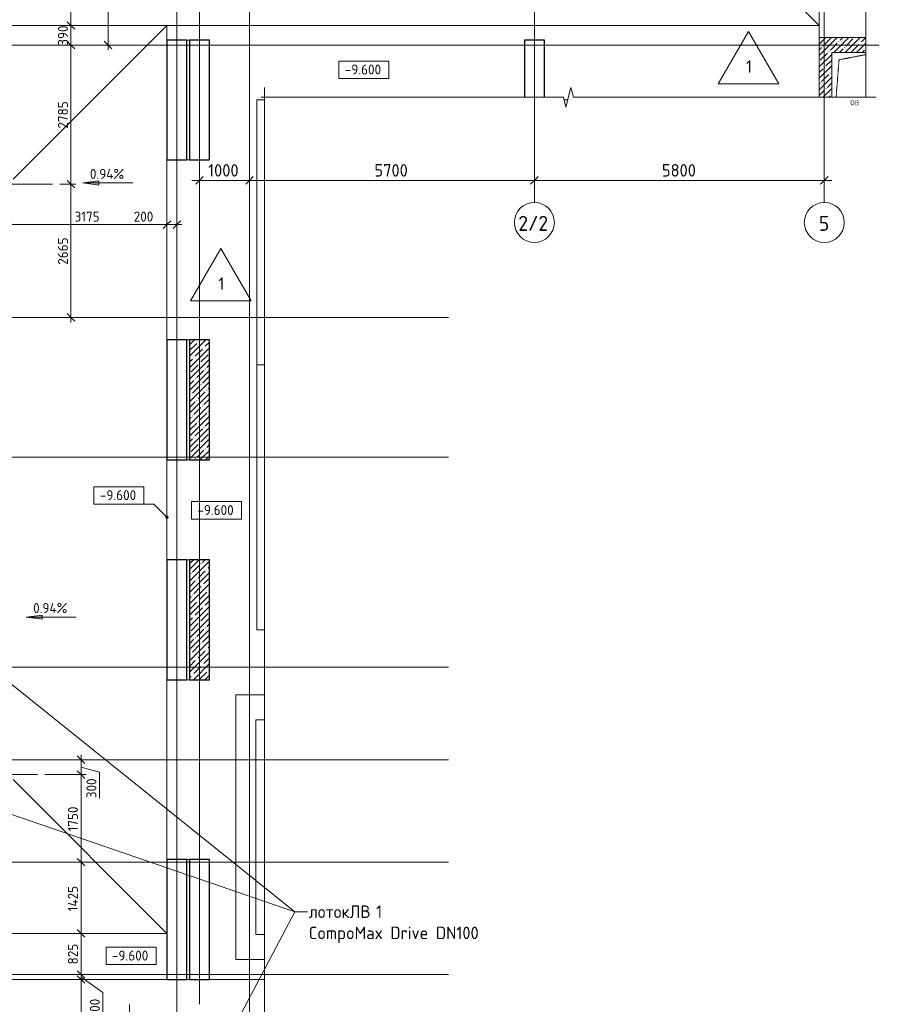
# Model space of a CAD drawing. Header units: millimetres. Extents: x -4136 to 63268, y -10605 to 130973.
# Tile 45 of 47: x 30405 to 47600, y 80105 to 99807. Entities that reach past the tile are written whole.
import ezdxf

# ---------------------------------------------------------------- set-up
doc = ezdxf.new("R2010")
doc.units = ezdxf.units.MM
for name, pattern in [('3_ Штрих_ 1 х 1 мм', [2, 1, -1]), ('4_ Штрихпунктир_ 10 х 2 мм', [14, 10, -2, 0, -2]), ('4_ Штрихпунктир_ 15 х 2 мм', [19, 15, -2, 0, -2])]:
    doc.linetypes.add(name, pattern=pattern)
for name, color, linetype, lineweight in [('A-ANNO-DIMS', 7, 'Continuous', 5), ('A-ANNO-DIMS-100', 7, 'Continuous', 5), ('A-ANNO-NOTE', 7, 'Continuous', 5), ('A-DETL', 7, 'Continuous', 25), ('A-DETL-GENF', 7, 'Continuous', 13), ('A-FLOR', 7, 'Continuous', 13), ('A-FLOR-IDEN', 7, 'Continuous', 5), ('A-WALL', 7, 'Continuous', 13), ('A-WALL-PATT', 7, 'Continuous', 13), ('C-PRKG', 7, 'Continuous', 13), ('G-ANNO-DIMS', 7, 'Continuous', 5), ('G-ANNO-TEXT', 7, 'Continuous', 5), ('M-EQPM', 7, 'Continuous', 13), ('S-COLS', 7, 'Continuous', 25), ('S-GRID', 7, 'Continuous', 5), ('S-GRID-IDEN', 7, 'Continuous', 5)]:
    doc.layers.add(name, color=color, linetype=linetype, lineweight=lineweight)
doc.styles.add('GOST Common', font='GOST_Common.ttf', dxfattribs={"height": 100})
doc.styles.add('GOST Common_1', font='GOST_Common.ttf', dxfattribs={"height": 300})
doc.styles.add('GOST Common_2', font='GOST_Common.ttf', dxfattribs={"height": 250})
doc.styles.add('GOST Common_3', font='GOST_Common.ttf', dxfattribs={"height": 200})
doc.dimstyles.new('2_5_мм', dxfattribs={"dimscale": 304.8, "dimtxt": 251.428749, "dimasz": 0.492126, "dimexe": 0.492126, "dimexo": 0.492126, "dimgap": 0, "dimtad": 1, "dimdec": 5, "dimrnd": 1e-05, "dimdsep": 46, "dimtxsty": 'GOST Common_2', "dimblk1": 'OBLIQUE', "dimblk2": 'OBLIQUE', "dimsah": 1, "dimcen": 0.09, "dimdle": 0.492126, "dimadec": 5, "dimazin": 2, "dimtfac": 1, "dimtdec": 4, "dimtix": 1, "dimtmove": 0, "dimatfit": 3, "dimfxl": 1, "dimtvp": 1, "dimtolj": 1, "dimtzin": 0, "dimarcsym": 2})
doc.dimstyles.new('2_мм', dxfattribs={"dimscale": 304.8, "dimtxt": 201.142999, "dimasz": 0.492126, "dimexe": 0.328084, "dimexo": 0.492126, "dimgap": 0, "dimtad": 1, "dimdec": 0, "dimdsep": 46, "dimtxsty": 'GOST Common_3', "dimblk1": 'OBLIQUE', "dimblk2": 'OBLIQUE', "dimsah": 1, "dimcen": 0.09, "dimdle": 0.328084, "dimadec": 5, "dimazin": 2, "dimtfac": 1, "dimtdec": 4, "dimtix": 1, "dimtmove": 0, "dimatfit": 3, "dimfxl": 1, "dimtvp": 1, "dimtolj": 1, "dimtzin": 0, "dimarcsym": 2})
doc.dimstyles.new('2_мм_1', dxfattribs={"dimscale": 304.8, "dimtxt": 201.142999, "dimasz": 0.492126, "dimexe": 0.328084, "dimexo": 0.492126, "dimgap": 0, "dimtad": 1, "dimdec": 0, "dimdsep": 46, "dimtxsty": 'GOST Common_3', "dimblk1": 'OBLIQUE', "dimblk2": 'OBLIQUE', "dimsah": 1, "dimcen": 0.09, "dimdle": 0.328084, "dimadec": 5, "dimazin": 2, "dimtfac": 1, "dimtdec": 4, "dimtix": 1, "dimtmove": 1, "dimatfit": 3, "dimfxl": 1, "dimtvp": 1, "dimtolj": 1, "dimtzin": 0, "dimarcsym": 2})
pattern_1 = [(45, (0, 0), (-114.04925, 114.04925), []), (45, (114.05, 0), (-114.04925, 114.04925), [201.612, -40.322, 3.353, -36.97])]

# ---------------------------------------------------------------- blocks, each defined once
blk = doc.blocks.new('КР_Колонна_ЖБ_Прямоугольная - 400x2400h_B40-3934212--02_Подвал_МП_часть А')
at = {"layer": 'S-COLS', "lineweight": 5}
h = blk.add_hatch(dxfattribs=at)
h.set_pattern_fill('FP_11', color=256, style=0, pattern_type=2)
h.set_pattern_definition([(225, (34000, 92200), (114.04925, -114.04925), []), (225, (33885.95, 92200), (114.04925, -114.04925), [201.613, -40.323, 3.353, -36.97])])
h.paths.add_polyline_path([(200, 1200), (-200, 1200), (-200, -1200), (200, -1200)])
at = {"layer": 'S-COLS'}
for p, q in [((200, 1200), (-200, 1200)), ((-200, 1200), (-200, -1200)), ((200, -1200), (200, 1200)), ((-200, -1200), (200, -1200))]:
    blk.add_line(p, q, dxfattribs=at)
blk = doc.blocks.new('КР_Колонна_ЖБ_Прямоугольная - 400x2400h_B40-V6--02_Подвал_МП_часть А')
at = {"layer": 'S-COLS', "lineweight": 5}
h = blk.add_hatch(dxfattribs=at)
h.set_pattern_fill('FP_12', color=256, style=0, pattern_type=2)
h.set_pattern_definition([(225, (34000, 87800), (114.04925, -114.04925), []), (225, (33885.95, 87800), (114.04925, -114.04925), [201.613, -40.323, 3.353, -36.97])])
h.paths.add_polyline_path([(200, 1200), (-200, 1200), (-200, -1200), (200, -1200)])
at = {"layer": 'S-COLS'}
for p, q in [((200, 1200), (-200, 1200)), ((-200, 1200), (-200, -1200)), ((200, -1200), (200, 1200)), ((-200, -1200), (200, -1200))]:
    blk.add_line(p, q, dxfattribs=at)
blk = doc.blocks.new('АР_Машиноместо - 4900x2400_М__5300х2500_-2211001--02_Подвал_МП_часть А')
at = {"layer": 'C-PRKG'}
for p, q in [((150, 0), (0, 0)), ((0, 0), (0, -5300)), ((150, -5300), (0, -5300))]:
    blk.add_line(p, q, dxfattribs=at)
blk = doc.blocks.new('АР_Машиноместо - 4900x2400_М__5300х2500_-V7--02_Подвал_МП_часть А')
at = {"layer": 'C-PRKG'}
blk.add_line((119, 0), (45, 0), dxfattribs=at)
blk = doc.blocks.new('АР_Машиноместо - 5300x2500_С-V8--02_Подвал_МП_часть А')
at = {"layer": 'C-PRKG'}
for p, q in [((570, 5300), (0, 5300)), ((0, 0), (0, 5300)), ((400, 4800), (570, 4800)), ((400, 500), (400, 4800)), ((400, 500), (570, 500)), ((570, 0), (0, 0))]:
    blk.add_line(p, q, dxfattribs=at)
blk = doc.blocks.new('АР_Канал вертикальный прямоугольный - ОВ-6392431--02_Подвал_МП_часть А')
at = {"layer": 'A-DETL-GENF', "linetype": '3_ Штрих_ 1 х 1 мм'}
for p, q in [((232, 1000), (-450, 1000)), ((-450, 1000), (-450, 103)), ((-364, 103), (-305, 855)), ((-305, 855), (232, 958))]:
    blk.add_line(p, q, dxfattribs=at)
at = {"layer": 'M-EQPM'}
for p, q in [((-450, 103), (-450, 1000)), ((-450, 1000), (232, 1000))]:
    blk.add_line(p, q, dxfattribs=at)
blk = doc.blocks.new('Линия разрыва - М 1_100-2866479--02_Подвал_МП_часть А')
at = {"layer": 'A-DETL-GENF', "lineweight": 5}
for p, q in [((23572, -200), (23672, 200)), ((23672, 200), (23722, 0)), ((-50, 0), (-200, 0)), ((-50, 0), (23522, 0)), ((23522, 0), (23572, -200)), ((23722, 0), (47293, 0)), ((47293, 0), (47443, 0))]:
    blk.add_line(p, q, dxfattribs=at)
blk = doc.blocks.new('Линия разрыва - М 1_100-2416083--02_Подвал_МП_часть А')
at = {"layer": 'A-DETL-GENF', "lineweight": 5}
for p, q in [((14420, -200), (14520, 200)), ((14520, 200), (14570, 0)), ((-50, 0), (-200, 0)), ((-50, 0), (14370, 0)), ((14370, 0), (14420, -200)), ((14570, 0), (28780, 0))]:
    blk.add_line(p, q, dxfattribs=at)
blk = doc.blocks.new('Линия разрыва - М 1_100-7522645--02_Подвал_МП_часть А')
at = {"layer": 'A-DETL-GENF', "lineweight": 5}
for p, q in [((5900, -200), (6000, 200)), ((6000, 200), (6050, 0)), ((-50, 0), (-200, 0)), ((-50, 0), (5850, 0)), ((5850, 0), (5900, -200)), ((6050, 0), (11950, 0)), ((11950, 0), (12100, 0))]:
    blk.add_line(p, q, dxfattribs=at)
blk = doc.blocks.new('Ось сетки - 8_0 мм-31302--02_Подвал_МП_часть А')
at = {"layer": 'S-GRID-IDEN'}
blk.add_circle((0, 0), 4, dxfattribs=at)
blk = doc.blocks.new('DIMBLOCK59--02_Подвал_МП_часть А')
at = {"layer": 'A-ANNO-DIMS-100'}
for p, q in [((30175, 95662), (30175, 95806)), ((33350, 95662), (33350, 95806)), ((30175, 95706), (33350, 95706)), ((30175, 95706), (30175, 95662)), ((33350, 95706), (33350, 95662))]:
    blk.add_line(p, q, dxfattribs=at)
at = {"layer": 'A-ANNO-DIMS-100', "lineweight": 25}
for p, q in [((30175, 95706), (30250, 95781)), ((33350, 95706), (33425, 95781)), ((30175, 95706), (30100, 95631)), ((33350, 95706), (33275, 95631))]:
    blk.add_line(p, q, dxfattribs=at)
at = {"layer": 'A-ANNO-DIMS-100', "color": 0, "insert": (31502, 95967), "char_height": 200, "width": 625.93, "attachment_point": 1, "line_spacing_factor": 1.022761, "style": 'GOST Common_3'}
blk.add_mtext('3175', dxfattribs=at)
blk = doc.blocks.new('_Oblique')
at = {"color": 0, "linetype": 'ByBlock', "lineweight": -2}
blk.add_line((-0.5, -0.5), (0.5, 0.5), dxfattribs=at)
blk = doc.blocks.new('DIMBLOCK60--02_Подвал_МП_часть А')
at = {"layer": 'A-ANNO-DIMS-100'}
for p, q in [((33350, 95662), (33350, 95806)), ((33550, 95662), (33550, 95806)), ((32686, 95706), (33205, 95706)), ((33205, 95706), (33450, 95706)), ((33350, 95706), (33650, 95706)), ((33350, 95706), (33350, 95662)), ((33550, 95706), (33550, 95662))]:
    blk.add_line(p, q, dxfattribs=at)
at = {"layer": 'A-ANNO-DIMS-100', "lineweight": 25}
for p, q in [((33350, 95706), (33425, 95781)), ((33550, 95706), (33625, 95781)), ((33350, 95706), (33275, 95631)), ((33550, 95706), (33475, 95631))]:
    blk.add_line(p, q, dxfattribs=at)
at = {"layer": 'A-ANNO-DIMS-100', "color": 0, "insert": (32686, 95967), "char_height": 200, "width": 503.2, "attachment_point": 1, "line_spacing_factor": 1.022761, "style": 'GOST Common_3'}
blk.add_mtext('200', dxfattribs=at)
blk = doc.blocks.new('Высотные отметки - Frame_2-749557--02_Подвал_МП_часть А')
at = {"layer": 'G-ANNO-DIMS'}
for p, q in [((-5, 3.5), (-5, 0)), ((5, 3.5), (-5, 3.5)), ((5, 0), (5, 3.5)), ((-5, 0), (5, 0))]:
    blk.add_line(p, q, dxfattribs=at)
blk = doc.blocks.new('DIMBLOCK128--02_Подвал_МП_часть А')
at = {"layer": 'A-ANNO-DIMS-100'}
for p, q in [((31675, 80600), (31531, 80600)), ((31631, 77850), (31631, 80600)), ((31631, 80600), (31675, 80600)), ((31675, 77850), (31531, 77850)), ((31631, 77850), (31675, 77850))]:
    blk.add_line(p, q, dxfattribs=at)
at = {"layer": 'A-ANNO-DIMS-100', "lineweight": 25}
for p, q in [((31631, 80600), (31556, 80675)), ((31631, 80600), (31706, 80525)), ((31631, 77850), (31556, 77925)), ((31631, 77850), (31706, 77775))]:
    blk.add_line(p, q, dxfattribs=at)
at = {"layer": 'A-ANNO-DIMS-100', "color": 0, "insert": (31369, 78945), "char_height": 200, "width": 670.93, "attachment_point": 1, "rotation": 90, "line_spacing_factor": 1.022761, "style": 'GOST Common_3'}
blk.add_mtext('2750', dxfattribs=at)
blk = doc.blocks.new('DIMBLOCK129--02_Подвал_МП_часть А')
at = {"layer": 'A-ANNO-DIMS-100'}
for p, q in [((31675, 80700), (31531, 80700)), ((31675, 80600), (31531, 80600)), ((31631, 80600), (31631, 80700)), ((31631, 80700), (31675, 80700)), ((32069, 80341), (31631, 80650)), ((31631, 80600), (31675, 80600)), ((32069, 79859), (32069, 80341))]:
    blk.add_line(p, q, dxfattribs=at)
at = {"layer": 'A-ANNO-DIMS-100', "lineweight": 25}
for p, q in [((31631, 80700), (31556, 80775)), ((31631, 80600), (31556, 80675)), ((31631, 80700), (31706, 80625)), ((31631, 80600), (31706, 80525))]:
    blk.add_line(p, q, dxfattribs=at)
at = {"layer": 'A-ANNO-DIMS-100', "color": 0, "insert": (31808, 79859), "char_height": 200, "width": 458.2, "attachment_point": 1, "rotation": 90, "line_spacing_factor": 1.022761, "style": 'GOST Common_3'}
blk.add_mtext('100', dxfattribs=at)
blk = doc.blocks.new('DIMBLOCK130--02_Подвал_МП_часть А')
at = {"layer": 'A-ANNO-DIMS-100', "lineweight": 25}
for p, q in [((31631, 81525), (31556, 81600)), ((31631, 81525), (31706, 81450)), ((31631, 80700), (31556, 80775)), ((31631, 80700), (31706, 80625))]:
    blk.add_line(p, q, dxfattribs=at)
at = {"layer": 'A-ANNO-DIMS-100'}
for p, q in [((31675, 81525), (31531, 81525)), ((31631, 80700), (31631, 81525)), ((31631, 81525), (31675, 81525)), ((31675, 80700), (31531, 80700)), ((31631, 80700), (31675, 80700))]:
    blk.add_line(p, q, dxfattribs=at)
at = {"layer": 'A-ANNO-DIMS-100', "color": 0, "insert": (31369, 80903), "char_height": 200, "width": 503.2, "attachment_point": 1, "rotation": 90, "line_spacing_factor": 1.022761, "style": 'GOST Common_3'}
blk.add_mtext('825', dxfattribs=at)
blk = doc.blocks.new('DIMBLOCK131--02_Подвал_МП_часть А')
at = {"layer": 'A-ANNO-DIMS-100'}
for p, q in [((31675, 82950), (31531, 82950)), ((31631, 81525), (31631, 82950)), ((31631, 82950), (31675, 82950)), ((31675, 81525), (31531, 81525)), ((31631, 81525), (31675, 81525))]:
    blk.add_line(p, q, dxfattribs=at)
at = {"layer": 'A-ANNO-DIMS-100', "lineweight": 25}
for p, q in [((31631, 82950), (31556, 83025)), ((31631, 82950), (31706, 82875)), ((31631, 81525), (31556, 81600)), ((31631, 81525), (31706, 81450))]:
    blk.add_line(p, q, dxfattribs=at)
at = {"layer": 'A-ANNO-DIMS-100', "color": 0, "insert": (31369, 81966), "char_height": 200, "width": 650.48, "attachment_point": 1, "rotation": 90, "line_spacing_factor": 1.022761, "style": 'GOST Common_3'}
blk.add_mtext('1425', dxfattribs=at)
blk = doc.blocks.new('DIMBLOCK132--02_Подвал_МП_часть А')
at = {"layer": 'A-ANNO-DIMS-100', "lineweight": 25}
for p, q in [((31631, 84700), (31556, 84775)), ((31631, 84700), (31706, 84625)), ((31631, 82950), (31556, 83025)), ((31631, 82950), (31706, 82875))]:
    blk.add_line(p, q, dxfattribs=at)
at = {"layer": 'A-ANNO-DIMS-100'}
for p, q in [((30910, 84700), (31731, 84700)), ((31631, 84700), (30910, 84700)), ((31631, 82950), (31631, 84700)), ((31675, 82950), (31531, 82950)), ((31631, 82950), (31675, 82950))]:
    blk.add_line(p, q, dxfattribs=at)
at = {"layer": 'A-ANNO-DIMS-100', "color": 0, "insert": (31369, 83564), "char_height": 200, "width": 625.93, "attachment_point": 1, "rotation": 90, "line_spacing_factor": 1.022761, "style": 'GOST Common_3'}
blk.add_mtext('1750', dxfattribs=at)
blk = doc.blocks.new('DIMBLOCK133--02_Подвал_МП_часть А')
at = {"layer": 'A-ANNO-DIMS-100'}
for p, q in [((31675, 85000), (31531, 85000)), ((31631, 84700), (31631, 85100)), ((31631, 85000), (31675, 85000)), ((32000, 84749), (31631, 84850)), ((32000, 84229), (32000, 84749)), ((30910, 84700), (31731, 84700)), ((31631, 84700), (30910, 84700))]:
    blk.add_line(p, q, dxfattribs=at)
at = {"layer": 'A-ANNO-DIMS-100', "lineweight": 25}
for p, q in [((31631, 85000), (31556, 85075)), ((31631, 85000), (31706, 84925)), ((31631, 84700), (31556, 84775)), ((31631, 84700), (31706, 84625))]:
    blk.add_line(p, q, dxfattribs=at)
at = {"layer": 'A-ANNO-DIMS-100', "color": 0, "insert": (31739, 84229), "char_height": 200, "width": 503.2, "attachment_point": 1, "rotation": 90, "line_spacing_factor": 1.022761, "style": 'GOST Common_3'}
blk.add_mtext('300', dxfattribs=at)
blk = doc.blocks.new('DIMBLOCK142--02_Подвал_МП_часть А')
at = {"layer": 'A-ANNO-DIMS-100', "lineweight": 25}
for p, q in [((31430, 102240), (31355, 102315)), ((31430, 102240), (31505, 102165)), ((31430, 99690), (31355, 99765)), ((31430, 99690), (31505, 99615))]:
    blk.add_line(p, q, dxfattribs=at)
at = {"layer": 'A-ANNO-DIMS-100'}
for p, q in [((31386, 102240), (31530, 102240)), ((31430, 102240), (31386, 102240)), ((31430, 102240), (31430, 99690)), ((31386, 99690), (31530, 99690)), ((31430, 99690), (31386, 99690))]:
    blk.add_line(p, q, dxfattribs=at)
at = {"layer": 'A-ANNO-DIMS-100', "color": 0, "insert": (31169, 100685), "char_height": 200, "width": 670.93, "attachment_point": 1, "rotation": 90, "line_spacing_factor": 1.022761, "style": 'GOST Common_3'}
blk.add_mtext('2550', dxfattribs=at)
blk = doc.blocks.new('DIMBLOCK143--02_Подвал_МП_часть А')
at = {"layer": 'A-ANNO-DIMS-100', "lineweight": 25}
for p, q in [((31430, 99690), (31355, 99765)), ((31430, 99690), (31505, 99615)), ((31430, 99300), (31355, 99375)), ((31430, 99300), (31505, 99225))]:
    blk.add_line(p, q, dxfattribs=at)
at = {"layer": 'A-ANNO-DIMS-100'}
for p, q in [((31386, 99690), (31530, 99690)), ((31430, 99690), (31386, 99690)), ((31430, 99690), (31430, 99300)), ((31386, 99300), (31530, 99300)), ((31430, 99300), (31386, 99300))]:
    blk.add_line(p, q, dxfattribs=at)
at = {"layer": 'A-ANNO-DIMS-100', "color": 0, "insert": (31169, 99285), "char_height": 200, "width": 503.2, "attachment_point": 1, "rotation": 90, "line_spacing_factor": 1.022761, "style": 'GOST Common_3'}
blk.add_mtext('390', dxfattribs=at)
blk = doc.blocks.new('DIMBLOCK144--02_Подвал_МП_часть А')
at = {"layer": 'A-ANNO-DIMS-100', "lineweight": 25}
for p, q in [((31430, 99300), (31355, 99375)), ((31430, 99300), (31505, 99225)), ((31430, 96515), (31355, 96590)), ((31430, 96515), (31505, 96440))]:
    blk.add_line(p, q, dxfattribs=at)
at = {"layer": 'A-ANNO-DIMS-100'}
for p, q in [((31386, 99300), (31530, 99300)), ((31430, 99300), (31386, 99300)), ((31430, 99300), (31430, 96515)), ((31210, 96515), (31530, 96515)), ((31430, 96515), (31210, 96515))]:
    blk.add_line(p, q, dxfattribs=at)
at = {"layer": 'A-ANNO-DIMS-100', "color": 0, "insert": (31169, 97628), "char_height": 200, "width": 670.93, "attachment_point": 1, "rotation": 90, "line_spacing_factor": 1.022761, "style": 'GOST Common_3'}
blk.add_mtext('2785', dxfattribs=at)
blk = doc.blocks.new('DIMBLOCK145--02_Подвал_МП_часть А')
at = {"layer": 'A-ANNO-DIMS-100', "lineweight": 25}
for p, q in [((31430, 96515), (31355, 96590)), ((31430, 96515), (31505, 96440)), ((31430, 93850), (31355, 93925)), ((31430, 93850), (31505, 93775))]:
    blk.add_line(p, q, dxfattribs=at)
at = {"layer": 'A-ANNO-DIMS-100'}
for p, q in [((31210, 96515), (31530, 96515)), ((31430, 96515), (31210, 96515)), ((31430, 96515), (31430, 93750)), ((31386, 93850), (31530, 93850)), ((31430, 93850), (31386, 93850))]:
    blk.add_line(p, q, dxfattribs=at)
at = {"layer": 'A-ANNO-DIMS-100', "color": 0, "insert": (31169, 94903), "char_height": 200, "width": 670.93, "attachment_point": 1, "rotation": 90, "line_spacing_factor": 1.022761, "style": 'GOST Common_3'}
blk.add_mtext('2665', dxfattribs=at)
blk = doc.blocks.new('DIMBLOCK153--02_Подвал_МП_часть А')
at = {"layer": 'A-ANNO-DIMS-100', "lineweight": 25}
for p, q in [((32172, 101400), (32097, 101475)), ((32172, 101400), (32247, 101325)), ((32172, 99300), (32097, 99375)), ((32172, 99300), (32247, 99225))]:
    blk.add_line(p, q, dxfattribs=at)
at = {"layer": 'A-ANNO-DIMS-100'}
for p, q in [((32216, 101400), (32072, 101400)), ((32172, 99200), (32172, 101400)), ((32172, 101400), (32216, 101400)), ((32216, 99300), (32072, 99300)), ((32172, 99300), (32216, 99300))]:
    blk.add_line(p, q, dxfattribs=at)
at = {"layer": 'A-ANNO-DIMS-100', "color": 0, "insert": (31911, 100089), "char_height": 200, "width": 625.93, "attachment_point": 1, "rotation": 90, "line_spacing_factor": 1.022761, "style": 'GOST Common_3'}
blk.add_mtext('2100', dxfattribs=at)
blk = doc.blocks.new('DIMBLOCK180--02_Подвал_МП_часть А')
at = {"layer": 'A-ANNO-DIMS-100'}
for p, q in [((34000, 96547), (34000, 96741)), ((35000, 96547), (35000, 96741)), ((33850, 96591), (35000, 96591)), ((34000, 96591), (34000, 96547)), ((35000, 96591), (35000, 96547))]:
    blk.add_line(p, q, dxfattribs=at)
at = {"layer": 'A-ANNO-DIMS-100', "lineweight": 25}
for p, q in [((34000, 96591), (33925, 96516)), ((34000, 96591), (34075, 96666)), ((35000, 96591), (34925, 96516)), ((35000, 96591), (35075, 96666))]:
    blk.add_line(p, q, dxfattribs=at)
at = {"layer": 'A-ANNO-DIMS-100', "color": 0, "insert": (34174, 96917), "char_height": 250, "width": 782.41, "attachment_point": 1, "line_spacing_factor": 1.022761, "style": 'GOST Common_2'}
blk.add_mtext('1000', dxfattribs=at)
blk = doc.blocks.new('DIMBLOCK181--02_Подвал_МП_часть А')
at = {"layer": 'A-ANNO-DIMS-100'}
for p, q in [((35000, 96547), (35000, 96741)), ((40700, 96547), (40700, 96741)), ((35000, 96591), (40700, 96591)), ((35000, 96591), (35000, 96547)), ((40700, 96591), (40700, 96547))]:
    blk.add_line(p, q, dxfattribs=at)
at = {"layer": 'A-ANNO-DIMS-100', "lineweight": 25}
for p, q in [((35000, 96591), (34925, 96516)), ((35000, 96591), (35075, 96666)), ((40700, 96591), (40625, 96516)), ((40700, 96591), (40775, 96666))]:
    blk.add_line(p, q, dxfattribs=at)
at = {"layer": 'A-ANNO-DIMS-100', "color": 0, "insert": (37501, 96917), "char_height": 250, "width": 838.66, "attachment_point": 1, "line_spacing_factor": 1.022761, "style": 'GOST Common_2'}
blk.add_mtext('5700', dxfattribs=at)
blk = doc.blocks.new('DIMBLOCK182--02_Подвал_МП_часть А')
at = {"layer": 'A-ANNO-DIMS-100'}
for p, q in [((40700, 96547), (40700, 96741)), ((46500, 96547), (46500, 96741)), ((40700, 96591), (46650, 96591)), ((40700, 96591), (40700, 96547)), ((46500, 96591), (46500, 96547))]:
    blk.add_line(p, q, dxfattribs=at)
at = {"layer": 'A-ANNO-DIMS-100', "lineweight": 25}
for p, q in [((40700, 96591), (40625, 96516)), ((40700, 96591), (40775, 96666)), ((46500, 96591), (46425, 96516)), ((46500, 96591), (46575, 96666))]:
    blk.add_line(p, q, dxfattribs=at)
at = {"layer": 'A-ANNO-DIMS-100', "color": 0, "insert": (43251, 96917), "char_height": 250, "width": 838.66, "attachment_point": 1, "line_spacing_factor": 1.022761, "style": 'GOST Common_2'}
blk.add_mtext('5800', dxfattribs=at)
blk = doc.blocks.new('Марка полов - Марка полов-4106608--02_Подвал_МП_часть А')
at = {"layer": 'A-FLOR-IDEN'}
for p, q in [((0, 7), (-6.06, -3.5)), ((6.06, -3.5), (0, 7)), ((-6.06, -3.5), (6.06, -3.5))]:
    blk.add_line(p, q, dxfattribs=at)

msp = doc.modelspace()

# ---------------------------------------------------------------- hatches: boundary and pattern name
at = {"layer": 'A-WALL-PATT', "lineweight": 5}
h = msp.add_hatch(dxfattribs=at)
h.set_pattern_fill('FP_3', color=256, style=0, pattern_type=2)
h.set_pattern_definition(pattern_1)
h.paths.add_polyline_path([(46550.365371, 98253.288337), (46650, 98253.288337), (46650, 99450), (46400, 99450), (46400, 98253.288337)])
h = msp.add_hatch(dxfattribs=at)
h.set_pattern_fill('FP_3', color=256, style=0, pattern_type=2)
h.set_pattern_definition(pattern_1)
h.paths.add_polyline_path([(46650, 99150), (47331.984854, 99150), (47331.984854, 99450), (46650, 99450)])
at = {"layer": 'G-ANNO-DIMS'}
for points in [[(31670.130842, 96539.897393), (31987.630842, 96498.097725), (31987.630842, 96581.697061)], [(31670.130842, 96539.897393), (31987.630842, 96498.097725), (31987.630842, 96581.697061)], [(30534.203856, 87852.310709), (30851.703856, 87810.511041), (30851.703856, 87894.110377)]]:
    msp.add_hatch(color=256, dxfattribs=at).paths.add_polyline_path(points)
h = msp.add_hatch(color=256, dxfattribs=at)
edge = h.paths.add_edge_path()
edge.add_arc((33350, 89851.165865), 25, 0, 360)

# ---------------------------------------------------------------- linework, layer by layer
at = {"layer": 'A-DETL', "linetype": '4_ Штрихпунктир_ 15 х 2 мм', "lineweight": 5}
for p, q in [((31060, 96515), (29420, 96515)), ((19880, 84700), (30760, 84700))]:
    msp.add_line(p, q, dxfattribs=at)
at = {"layer": 'A-FLOR'}
for p, q in [((46400, 99450), (46400, 102700)), ((46400, 99690), (44400, 101690)), ((46400, 99690), (600, 99690)), ((33350, 99690), (30275, 96615)), ((33350, 99690), (33350, 99400)), ((33750, 99400), (33800, 99400)), ((33350, 97000), (33350, 93400)), ((33800, 97000), (33750, 97000)), ((33750, 93400), (33800, 93400)), ((33350, 91000), (33350, 89000)), ((33800, 91000), (33750, 91000)), ((33750, 89000), (33800, 89000)), ((33350, 86600), (33350, 83000)), ((33800, 86600), (33750, 86600)), ((33350, 81525), (30275, 84600)), ((33750, 83000), (33800, 83000)), ((33350, 81525), (26975, 81525)), ((26975, 80600), (33350, 80600)), ((33750, 80600), (33800, 80600)), ((34200, 80600), (35300, 80600))]:
    msp.add_line(p, q, dxfattribs=at)
at = {"layer": 'A-WALL'}
for p, q in [((46400, 99450), (46400, 98253.288337)), ((47331.984854, 99450), (46400, 99450))]:
    msp.add_line(p, q, dxfattribs=at)
at = {"layer": 'G-ANNO-DIMS'}
for p, q in [((36990.235295, 98628.988779), (37289.857337, 98628.988779)), ((31987.630842, 96581.697061), (31670.130842, 96539.897393)), ((31987.630842, 96581.697061), (31670.130842, 96539.897393)), ((31670.130842, 96539.897393), (31987.630842, 96498.097725)), ((32670.130842, 96539.897393), (31670.130842, 96539.897393)), ((31670.130842, 96539.897393), (31987.630842, 96498.097725)), ((32670.130842, 96539.897393), (31670.130842, 96539.897393)), ((31987.630842, 96498.097725), (31987.630842, 96581.697061)), ((31987.630842, 96498.097725), (31987.630842, 96581.697061)), ((33089.669254, 90111.496611), (32390.663666, 90111.496611)), ((33350, 89851.165865), (33089.669254, 90111.496611)), ((34265.226332, 89812.937303), (34340.998007, 89812.937303)), ((30851.703856, 87894.110377), (30534.203856, 87852.310709)), ((30851.703856, 87810.511041), (30851.703856, 87894.110377)), ((30534.203856, 87852.310709), (30851.703856, 87810.511041)), ((31534.203856, 87852.310709), (30534.203856, 87852.310709)), ((32356.720803, 80898.707656), (32632.662302, 80898.707656))]:
    msp.add_line(p, q, dxfattribs=at)
msp.add_circle((33350, 89851.165865), 25, dxfattribs=at)
at = {"layer": 'G-ANNO-TEXT'}
for p, q in [((30182.512, 86556.116415), (35909.644962, 81957.433124)), ((28260.390582, 84585.550902), (35909.644962, 81957.433124)), ((33753.193761, 77870.037206), (35909.644962, 81957.433124)), ((35909.644962, 81957.433124), (36161.82623, 81957.433124)), ((35909.644962, 81957.433124), (36161.82623, 81957.433124)), ((35909.644962, 81957.433124), (36161.82623, 81957.433124))]:
    msp.add_line(p, q, dxfattribs=at)
at = {"layer": 'S-COLS'}
for p, q in [((33350, 99400), (33350, 97000)), ((33750, 99400), (33350, 99400)), ((33750, 97000), (33750, 99400)), ((33800, 99400), (33800, 97000)), ((34200, 99400), (33800, 99400)), ((34200, 97000), (34200, 99400)), ((40500, 99400), (40500, 98253.288337)), ((40900, 99400), (40500, 99400)), ((40900, 98253.288337), (40900, 99400)), ((33350, 97000), (33750, 97000)), ((33800, 97000), (34200, 97000)), ((33350, 93400), (33350, 91000)), ((33750, 93400), (33350, 93400)), ((33750, 91000), (33750, 93400)), ((33350, 91000), (33750, 91000)), ((33350, 89000), (33350, 86600)), ((33750, 89000), (33350, 89000)), ((33750, 86600), (33750, 89000)), ((33350, 86600), (33750, 86600)), ((33350, 83000), (33350, 80600)), ((33750, 83000), (33350, 83000)), ((33750, 80600), (33750, 83000)), ((33800, 83000), (33800, 80600)), ((34200, 83000), (33800, 83000)), ((34200, 80600), (34200, 83000)), ((33350, 80600), (33750, 80600)), ((33800, 80600), (34200, 80600))]:
    msp.add_line(p, q, dxfattribs=at)
at = {"layer": 'S-GRID', "linetype": '4_ Штрихпунктир_ 10 х 2 мм'}
for p, q in [((34000, 80104.964717), (34000, 130172.500019)), ((40700, 96149.381696), (40700, 130172.500019)), ((46500, 96149.381696), (46500, 130172.500019)), ((35000, 30441.966891), (35000, 128906.889941)), ((46500, 96149.381696), (46500, 128906.889941)), ((33550, 31375.395721), (33550, 101400)), ((47600, 99300), (-3336.345051, 99300)), ((38983.503377, 99300), (-2313.623038, 99300)), ((38983.503377, 93850), (-2313.623038, 93850)), ((38983.503377, 91050), (-2313.623038, 91050)), ((38983.503377, 86850), (-2313.623038, 86850)), ((38983.503377, 85000), (-2313.623038, 85000)), ((38983.503377, 82950), (-2313.623038, 82950)), ((38983.503377, 80700), (-2313.623038, 80700)), ((38983.503377, 80700), (-2313.623038, 80700)), ((32600, 31375.395721), (32600, 80104.964717))]:
    msp.add_line(p, q, dxfattribs=at)

# ---------------------------------------------------------------- block references
at = {"layer": 'A-DETL-GENF'}
for name, p, rotation in [('Линия разрыва - М 1_100-2416083--02_Подвал_МП_часть А', (47331.984854, 127033.288337), 269.9999999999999), ('Линия разрыва - М 1_100-2866479--02_Подвал_МП_часть А', (35300, 98253.288337), 269.9999999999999), ('Линия разрыва - М 1_100-7522645--02_Подвал_МП_часть А', (47331.984854, 98253.288337), 180)]:
    msp.add_blockref(name, p, dxfattribs=dict(at, rotation=rotation))
at = {"layer": 'A-FLOR-IDEN', "xscale": 99.99999999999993, "yscale": 99.99999999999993, "zscale": 99.99999999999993}
for p in [(44984.873502, 98873.171572), (34429.783651, 94528.228046)]:
    msp.add_blockref('Марка полов - Марка полов-4106608--02_Подвал_МП_часть А', p, dxfattribs=at)
at = {"layer": 'C-PRKG'}
for name, p in [('АР_Машиноместо - 4900x2400_М__5300х2500_-2211001--02_Подвал_МП_часть А', (35150, 98200)), ('АР_Машиноместо - 4900x2400_М__5300х2500_-V7--02_Подвал_МП_часть А', (41250, 98200)), ('АР_Машиноместо - 4900x2400_М__5300х2500_-2211001--02_Подвал_МП_часть А', (35150, 92900)), ('АР_Машиноместо - 5300x2500_С-V8--02_Подвал_МП_часть А', (34730, 81000))]:
    msp.add_blockref(name, p, dxfattribs=at)
at = {"layer": 'G-ANNO-DIMS', "extrusion": (0, 0, -1), "xscale": 99.99999999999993, "yscale": 99.99999999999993, "zscale": 99.99999999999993}
for p in [(-37289.857337, 98628.988779), (-34340.998007, 89812.937303), (-32632.662302, 80898.707656)]:
    msp.add_blockref('Высотные отметки - Frame_2-749557--02_Подвал_МП_часть А', p, dxfattribs=at)
at = {"layer": 'G-ANNO-DIMS', "xscale": 99.99999999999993, "yscale": 99.99999999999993, "zscale": 99.99999999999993}
msp.add_blockref('Высотные отметки - Frame_2-749557--02_Подвал_МП_часть А', (32390.663666, 90111.496611), dxfattribs=at)
at = {"layer": 'M-EQPM'}
msp.add_blockref('АР_Канал вертикальный прямоугольный - ОВ-6392431--02_Подвал_МП_часть А', (47100, 98150), dxfattribs=at)
at = {"layer": 'S-COLS', "rotation": 180}
for name, p in [('КР_Колонна_ЖБ_Прямоугольная - 400x2400h_B40-3934212--02_Подвал_МП_часть А', (34000, 92200)), ('КР_Колонна_ЖБ_Прямоугольная - 400x2400h_B40-V6--02_Подвал_МП_часть А', (34000, 87800))]:
    msp.add_blockref(name, p, dxfattribs=at)
at = {"layer": 'S-GRID-IDEN', "xscale": 99.99999999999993, "yscale": 99.99999999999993, "zscale": 99.99999999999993}
for p in [(40700, 95749.381696), (46500, 95749.381696)]:
    msp.add_blockref('Ось сетки - 8_0 мм-31302--02_Подвал_МП_часть А', p, dxfattribs=at)

# ---------------------------------------------------------------- texts
at = {"layer": 'A-ANNO-NOTE', "insert": (47018.906744, 98193.609736), "char_height": 100, "width": 200.421875, "attachment_point": 1, "style": 'GOST Common'}
msp.add_mtext('ОВ', dxfattribs=at)
at = {"layer": 'A-FLOR-IDEN', "char_height": 250, "width": 152.320625, "attachment_point": 1, "style": 'GOST Common_2'}
for insert in [(44933.997219, 98995.233244), (34378.907368, 94650.289718)]:
    msp.add_mtext('\\fGOST Common|b0|i0|c204|p34|;1', dxfattribs=dict(at, insert=insert))
at = {"layer": 'G-ANNO-DIMS', "char_height": 200, "attachment_point": 1, "line_spacing_factor": 1.022761, "style": 'GOST Common_3'}
for s, insert, width in [('-9.600', (36907.700811, 98910.35444), 917.17566319), ('0.94%', (31809.093492, 96821.263054), 866.4896397), ('0.94%', (31809.093492, 96821.263054), 866.4896397), ('-9.600', (32008.50714, 90392.862272), 917.17566319), ('-9.600', (33958.841481, 90094.302964), 917.17566319), ('0.94%', (30673.166507, 88133.67637), 866.4896397), ('-9.600', (32250.505775, 81180.073317), 917.17566319)]:
    msp.add_mtext(s, dxfattribs=dict(at, insert=insert, width=width))
at = {"layer": 'G-ANNO-TEXT', "char_height": 250, "attachment_point": 1, "style": 'GOST Common_2'}
for s, insert, width in [('лотокЛВ', (36186.82623, 82082.433124), 1635.4425), ('\\fGOST Common|b0|i0|c204|p34|;1', (37536.20123, 82082.433124), 152.320625), ('CompoMax Drive DN100', (36186.82623, 81659.099791), 4064.555625)]:
    msp.add_mtext(s, dxfattribs=dict(at, insert=insert, width=width))
at = {"layer": 'S-GRID-IDEN', "char_height": 300, "attachment_point": 1, "style": 'GOST Common_1'}
for s, insert, width in [('2/2', (40378.87793, 95881.468845), 769.62), ('\\fGOST Common|b0|i0|c204|p34|;5', (46390.87793, 95881.468845), 256.54)]:
    msp.add_mtext(s, dxfattribs=dict(at, insert=insert, width=width))

# ---------------------------------------------------------------- dimensions: what is measured, and where the dimension line sits
at = {"layer": 'A-ANNO-DIMS'}
for base, p1, p2, override, picture, middle in [((31430.240269, 99690), (31536.306286, 102240), (31536.306286, 99690), {"dimpost": '<>', "dimfxl": 2550}, 'DIMBLOCK142--02_Подвал_МП_часть А', (31330.240269, 100965)), ((32172.045454, 101400), (32065.979437, 99300), (32065.979437, 101400), {"dimpost": '<>', "dimfxl": 2100}, 'DIMBLOCK153--02_Подвал_МП_часть А', (32072.045454, 100350)), ((31430.240269, 99300), (31536.306286, 99690), (31536.306286, 99300), {"dimpost": '<>', "dimfxl": 390}, 'DIMBLOCK143--02_Подвал_МП_часть А', (31330.240269, 99495)), ((31430.240269, 96515), (31536.306286, 99300), (31060, 96515), {"dimpost": '<>', "dimfxl": 2825.436724}, 'DIMBLOCK144--02_Подвал_МП_часть А', (31330.240269, 97907.5)), ((31430.240269, 93850), (31060, 96515), (31536.306286, 93850), {"dimpost": '<>', "dimfxl": 2707.229706}, 'DIMBLOCK145--02_Подвал_МП_часть А', (31330.240269, 95182.5)), ((31630.599709, 84700), (31524.533692, 82950), (30760, 84700), {"dimpost": '<>', "dimfxl": 1909.715101}, 'DIMBLOCK132--02_Подвал_МП_часть А', (31530.599709, 83825)), ((31630.599709, 82950), (31524.533692, 81525), (31524.533692, 82950), {"dimpost": '<>', "dimfxl": 1425}, 'DIMBLOCK131--02_Подвал_МП_часть А', (31530.599709, 82237.5)), ((31630.599709, 81525), (31524.533692, 80700), (31524.533692, 81525), {"dimpost": '<>', "dimfxl": 825}, 'DIMBLOCK130--02_Подвал_МП_часть А', (31530.599709, 81112.5)), ((31630.599709, 80600), (31524.533692, 77850), (31524.533692, 80600), {"dimpost": '<>', "dimfxl": 2750}, 'DIMBLOCK128--02_Подвал_МП_часть А', (31530.599709, 79225))]:
    dim = msp.add_linear_dim(base=base, p1=p1, p2=p2, angle=90, dimstyle='2_мм', override=override, dxfattribs=at)
    dim.commit()
    dim.dimension.update_dxf_attribs({"geometry": picture, "text_midpoint": middle})
for base, p1, p2, dimstyle, override, picture, middle in [((35000, 96590.750209), (34000, 96696.816226), (35000, 96696.816226), '2_5_мм', {"dimpost": '<>', "dimfxl": 1000}, 'DIMBLOCK180--02_Подвал_МП_часть А', (34500, 96715.750209)), ((40699.9999999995, 96590.7502087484), (35000.0000000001, 96696.8162259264), (40699.9999999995, 96696.8162259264), '2_5_мм', {"dimpost": '<>', "dimfxl": 5700}, 'DIMBLOCK181--02_Подвал_МП_часть А', (37849.9999999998, 96715.7502087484)), ((46499.9999999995, 96590.7502087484), (40699.9999999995, 96696.8162259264), (46499.9999999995, 96696.8162259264), '2_5_мм', {"dimpost": '<>', "dimfxl": 5800}, 'DIMBLOCK182--02_Подвал_МП_часть А', (43599.9999999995, 96715.7502087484)), ((33350, 95705.893768), (30175, 95811.959785), (33350, 95811.959785), '2_мм', {"dimpost": '<>', "dimfxl": 3175}, 'DIMBLOCK59--02_Подвал_МП_часть А', (31762.5, 95805.893768))]:
    dim = msp.add_linear_dim(base=base, p1=p1, p2=p2, dimstyle=dimstyle, override=override, dxfattribs=at)
    dim.commit()
    dim.dimension.update_dxf_attribs({"geometry": picture, "text_midpoint": middle})
dim = msp.add_linear_dim(base=(33550, 95705.893768), p1=(33350, 95811.959785), p2=(33550, 95811.959785), dimstyle='2_мм_1', override={"dimpost": '<>', "dimfxl": 200}, dxfattribs=at)
dim.commit()
dim.dimension.update_dxf_attribs({"geometry": 'DIMBLOCK60--02_Подвал_МП_часть А', "text_midpoint": (32937.543575, 95833.926096), "dimtype": 160})
for base, p1, p2, override, picture, middle in [((31630.599709, 85000), (30760, 84700), (31524.533692, 85000), {"dimpost": '<>', "dimfxl": 821.286652}, 'DIMBLOCK133--02_Подвал_МП_часть А', (31872.280862, 84480.956902)), ((31630.599709, 80700), (31524.533692, 80600), (31524.533692, 80700), {"dimpost": '<>', "dimfxl": 100}, 'DIMBLOCK129--02_Подвал_МП_часть А', (31941.139364, 80087.919484))]:
    dim = msp.add_linear_dim(base=base, p1=p1, p2=p2, angle=90, dimstyle='2_мм_1', override=override, dxfattribs=at)
    dim.commit()
    dim.dimension.update_dxf_attribs({"geometry": picture, "text_midpoint": middle, "dimtype": 160, "text_rotation": 90})

doc.saveas('drawing.dxf')
